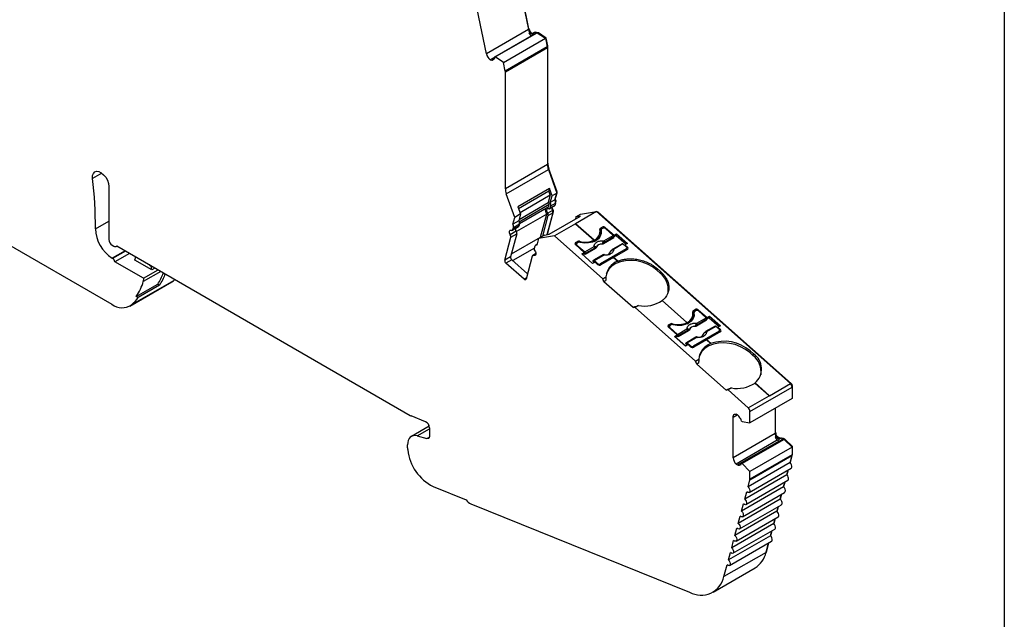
# Model space of a CAD drawing. Header units: millimetres. Extents: x 13 to 546, y 13 to 419.
# Tile 7 of 8: x 463 to 546, y 311 to 362. Entities that reach past the tile are written whole.
import ezdxf

# ---------------------------------------------------------------- set-up
doc = ezdxf.new("R2010")
doc.units = ezdxf.units.MM
doc.header["$LTSCALE"] = 2
doc.linetypes.add('SLD-Solid', pattern=[0])
doc.layers.add('TEXT', color=140, linetype='SLD-Solid', lineweight=25)

msp = doc.modelspace()

# ---------------------------------------------------------------- linework, layer by layer
for p, q in [((505.452, 363.835), (506.082, 360.754)), ((506.12, 360.833), (505.5, 363.863)), ((502.547, 358.713), (501.778, 362.468)), ((506.082, 360.754), (502.547, 358.713)), ((503.24, 358.464), (506.705, 360.464)), ((503.281, 358.453), (506.817, 360.494)), ((506.072, 360.805), (506.12, 360.833)), ((506.189, 360.492), (506.119, 360.451)), ((506.119, 360.451), (506.419, 360.371)), ((506.189, 360.492), (506.472, 360.416)), ((506.279, 360.473), (506.273, 360.47)), ((506.474, 360.421), (506.279, 360.473)), ((506.419, 360.371), (506.469, 360.4)), ((506.591, 360.525), (506.52, 360.484)), ((506.602, 360.491), (506.673, 360.532)), ((506.705, 360.464), (506.602, 360.491)), ((506.673, 360.532), (506.775, 360.505)), ((506.775, 360.505), (506.817, 360.494)), ((506.791, 360.501), (506.797, 360.504)), ((506.9, 360.477), (506.797, 360.504)), ((506.817, 360.494), (507.52, 360.031)), ((506.89, 360.446), (506.929, 360.469)), ((506.929, 360.469), (506.9, 360.477)), ((507.571, 360.046), (506.929, 360.469)), ((503.985, 357.99), (507.52, 360.031)), ((507.52, 360.031), (507.667, 359.314)), ((507.523, 360.018), (507.571, 360.046)), ((507.705, 359.394), (507.571, 360.046)), ((507.656, 359.366), (507.705, 359.394)), ((507.667, 359.314), (504.132, 357.273)), ((504.139, 357.206), (507.674, 359.247)), ((507.665, 359.323), (507.71, 359.349)), ((507.674, 359.247), (507.674, 352.982)), ((507.71, 354.205), (507.71, 359.349)), ((503.242, 358.439), (502.87, 358.224)), ((502.87, 358.224), (502.991, 358.192)), ((502.991, 358.192), (503.14, 358.279)), ((503.238, 358.358), (503.155, 358.311)), ((503.174, 358.312), (503.236, 358.348)), ((503.174, 358.312), (503.224, 358.299)), ((503.281, 358.453), (503.24, 358.464)), ((503.985, 357.99), (503.281, 358.453)), ((504.132, 357.273), (503.985, 357.99)), ((504.139, 347.373), (504.139, 357.206)), ((507.71, 353.923), (507.71, 354.205)), ((507.71, 352.981), (507.71, 353.923)), ((507.674, 352.982), (507.674, 349.414)), ((507.71, 352.698), (507.71, 352.981)), ((445.994, 352.117), (471.048, 337.653)), ((507.71, 351.756), (507.71, 352.698)), ((507.71, 351.473), (507.71, 351.756)), ((507.71, 350.531), (507.71, 351.473)), ((507.71, 350.249), (507.71, 350.531)), ((507.674, 349.496), (507.71, 349.516)), ((507.71, 349.516), (507.71, 350.249)), ((470.197, 348.691), (469.425, 348.245)), ((507.674, 349.414), (504.139, 347.373)), ((504.217, 346.956), (507.752, 348.997)), ((507.795, 349.058), (507.742, 349.027)), ((507.752, 348.997), (508.456, 347.005)), ((508.486, 347.1), (507.795, 349.058)), ((470.78, 347.574), (470.78, 343.112)), ((507.851, 347.393), (505.199, 345.862)), ((505.249, 345.719), (507.796, 347.189)), ((507.851, 347.393), (507.796, 347.189)), ((507.916, 346.849), (507.796, 347.189)), ((508.067, 346.78), (507.851, 347.393)), ((508.456, 347.005), (508.067, 346.78)), ((508.456, 347.005), (508.303, 346.435)), ((508.329, 346.512), (508.486, 347.1)), ((508.433, 347.069), (508.486, 347.1)), ((504.92, 344.964), (504.217, 346.956)), ((505.294, 344.798), (507.746, 346.214)), ((505.37, 345.378), (507.916, 346.849)), ((507.916, 346.849), (507.746, 346.214)), ((507.914, 346.211), (508.067, 346.78)), ((508.303, 346.435), (507.914, 346.211)), ((507.969, 345.943), (508.358, 346.167)), ((508.358, 346.167), (508.307, 345.974)), ((508.323, 346.508), (508.329, 346.512)), ((508.344, 346.096), (508.396, 346.289)), ((508.362, 346.269), (508.396, 346.289)), ((505.199, 345.862), (505.415, 345.249)), ((505.3, 344.601), (507.833, 346.064)), ((505.324, 344.453), (507.781, 345.871)), ((508.139, 345.348), (507.647, 343.511)), ((507.656, 343.529), (508.177, 345.47)), ((508.09, 345.546), (507.701, 345.322)), ((507.75, 345.124), (508.139, 345.348)), ((507.781, 345.871), (507.833, 346.064)), ((507.881, 345.698), (508.27, 345.922)), ((508.307, 345.974), (507.918, 345.75)), ((507.918, 345.75), (507.969, 345.943)), ((508.152, 345.569), (508.096, 345.537)), ((508.136, 345.447), (508.177, 345.47)), ((508.338, 346.093), (508.344, 346.096)), ((511.792, 345.454), (510.025, 344.434)), ((510.464, 345.229), (511.792, 345.454)), ((511.792, 345.454), (528.106, 330.989)), ((511.911, 345.42), (511.844, 345.409)), ((511.862, 345.392), (511.911, 345.42)), ((528.177, 330.997), (511.911, 345.42)), ((469.659, 344), (470.78, 344.647)), ((504.768, 344.394), (504.92, 344.964)), ((505.263, 344.68), (504.768, 344.394)), ((505.415, 345.249), (504.92, 344.964)), ((507.613, 345.245), (505.062, 343.772)), ((505.415, 345.249), (505.263, 344.68)), ((507.093, 343.304), (507.613, 345.245)), ((507.287, 343.395), (507.75, 345.124)), ((507.817, 343.54), (510.468, 345.071)), ((510.075, 345.004), (510.024, 344.815)), ((510.075, 345.004), (510.464, 345.229)), ((510.468, 345.071), (510.075, 345.004)), ((505.05, 343.791), (504.555, 343.505)), ((504.734, 343.881), (505.229, 344.167)), ((505.266, 344.219), (504.771, 343.933)), ((504.771, 343.933), (504.823, 344.126)), ((504.823, 344.126), (505.318, 344.412)), ((505.318, 344.412), (505.266, 344.219)), ((510.024, 344.433), (508.257, 343.413)), ((511.594, 343.041), (510.024, 344.433)), ((510.024, 344.433), (510.025, 344.433)), ((510.026, 344.434), (510.025, 344.434)), ((510.025, 344.433), (510.026, 344.434)), ((510.025, 344.433), (511.594, 343.041)), ((511.596, 343.042), (510.026, 344.434)), ((512.107, 343.92), (512.143, 344.056)), ((512.248, 344.001), (512.107, 343.92)), ((512.143, 344.056), (512.285, 344.137)), ((512.152, 343.741), (512.188, 343.876)), ((512.19, 343.921), (512.154, 343.785)), ((512.353, 344.051), (512.247, 343.99)), ((512.248, 344.001), (512.285, 344.137)), ((512.563, 344.098), (512.546, 344.034)), ((513.216, 343.441), (512.561, 344.022)), ((512.563, 344.098), (513.283, 343.46)), ((504.083, 341.366), (504.603, 343.307)), ((505.098, 343.593), (504.578, 341.652)), ((504.603, 343.307), (505.098, 343.593)), ((504.642, 341.889), (507.093, 343.304)), ((506.928, 343.188), (506.775, 342.615)), ((507.423, 343.474), (506.928, 343.188)), ((508.257, 343.413), (506.928, 343.188)), ((507.093, 343.304), (507.088, 343.28)), ((507.423, 343.474), (507.817, 343.54)), ((507.65, 343.526), (507.656, 343.529)), ((507.656, 343.529), (507.653, 343.513)), ((512.322, 339.808), (508.257, 343.413)), ((510.021, 342.716), (510.057, 342.852)), ((510.057, 342.852), (510.199, 342.933)), ((510.267, 342.847), (510.161, 342.786)), ((510.163, 342.797), (510.199, 342.933)), ((510.37, 342.949), (510.349, 342.871)), ((511.596, 343.042), (511.594, 343.041)), ((511.594, 343.041), (511.594, 343.041)), ((511.596, 343.041), (511.596, 343.042)), ((512.037, 343.455), (512.074, 343.591)), ((513.254, 343.239), (512.389, 342.74)), ((512.429, 342.987), (513.216, 343.441)), ((513.267, 343.319), (512.48, 342.864)), ((513.254, 343.239), (513.267, 343.319)), ((513.26, 343.375), (513.283, 343.46)), ((513.459, 343.446), (513.268, 343.336)), ((513.283, 343.46), (513.495, 343.582)), ((513.495, 343.582), (513.459, 343.446)), ((513.459, 343.446), (514.296, 342.704)), ((513.495, 343.582), (514.411, 342.77)), ((471.063, 342.622), (471.204, 342.54)), ((472.156, 342.154), (471.073, 341.529)), ((472.189, 342.135), (471.106, 341.509)), ((471.404, 342.521), (471.463, 342.554)), ((471.449, 342.562), (496.144, 328.306)), ((506.579, 342.376), (504.757, 341.324)), ((506.62, 342.529), (506.569, 342.339)), ((506.791, 342.674), (506.675, 342.607)), ((510.021, 342.716), (510.008, 342.707)), ((510.163, 342.797), (510.021, 342.716)), ((510.773, 342.01), (510.053, 342.649)), ((510.118, 342.734), (510.087, 342.618)), ((510.14, 342.571), (510.157, 342.634)), ((510.157, 342.634), (510.812, 342.054)), ((510.56, 341.888), (510.773, 342.01)), ((510.736, 341.874), (510.773, 342.01)), ((510.812, 342.054), (511.599, 342.508)), ((511.715, 342.351), (510.85, 341.852)), ((511.65, 342.385), (510.863, 341.931)), ((511.715, 342.351), (511.722, 342.405)), ((511.771, 342.419), (511.773, 342.431)), ((514.299, 342.325), (512.107, 341.06)), ((514.263, 342.189), (512.124, 340.955)), ((512.286, 342.727), (512.283, 342.715)), ((512.389, 342.74), (512.399, 342.796)), ((512.98, 342.052), (512.992, 342.087)), ((512.996, 342.098), (512.984, 342.063)), ((512.992, 342.087), (513.007, 342.116)), ((512.992, 342.087), (512.996, 342.098)), ((513.06, 342.186), (513.067, 342.203)), ((513.956, 342.743), (513.168, 342.289)), ((514.024, 342.725), (513.237, 342.27)), ((514.402, 342.26), (513.237, 341.587)), ((514.303, 342.477), (514.024, 342.725)), ((514.199, 342.647), (514.182, 342.585)), ((514.411, 342.77), (514.199, 342.647)), ((514.199, 342.647), (514.407, 342.463)), ((514.263, 342.189), (514.299, 342.325)), ((514.305, 342.242), (514.342, 342.377)), ((514.336, 342.357), (514.371, 342.327)), ((514.371, 342.327), (514.407, 342.463)), ((471.106, 341.509), (471.073, 341.529)), ((472.531, 341.938), (471.306, 341.231)), ((473.712, 339.842), (471.306, 341.231)), ((474.394, 340.55), (472.965, 341.375)), ((504.578, 341.652), (504.083, 341.366)), ((504.678, 341.394), (504.183, 341.109)), ((504.678, 341.394), (506.002, 340.221)), ((506.401, 341.713), (505.881, 339.772)), ((506.697, 341.915), (506.438, 341.765)), ((506.517, 341.765), (506.695, 341.868)), ((511.476, 341.076), (510.56, 341.888)), ((510.736, 341.874), (510.639, 341.818)), ((510.85, 341.852), (510.753, 341.937)), ((510.863, 341.931), (510.85, 341.852)), ((511.688, 341.198), (511.476, 341.076)), ((511.509, 341.267), (511.535, 341.335)), ((511.627, 341.163), (511.509, 341.267)), ((512.339, 341.81), (511.551, 341.355)), ((511.62, 341.337), (512.407, 341.791)), ((511.62, 341.337), (511.899, 341.09)), ((511.897, 341.014), (511.688, 341.198)), ((513.235, 341.586), (512.175, 340.974)), ((513.235, 341.587), (513.588, 341.273)), ((513.235, 341.587), (513.236, 341.587)), ((513.235, 341.586), (513.235, 341.587)), ((513.588, 341.272), (513.235, 341.586)), ((513.59, 341.274), (513.236, 341.587)), ((513.588, 341.273), (513.588, 341.272)), ((513.59, 341.274), (513.59, 341.273)), ((475.153, 340.424), (473.686, 339.577)), ((473.712, 339.842), (474.937, 340.549)), ((474.334, 340.897), (474.295, 340.875)), ((474.354, 340.841), (474.295, 340.875)), ((474.392, 340.863), (474.354, 340.841)), ((474.665, 340.706), (474.394, 340.55)), ((505.708, 339.756), (504.183, 341.109)), ((511.899, 341.09), (511.882, 341.027)), ((512.071, 340.924), (512.107, 341.06)), ((516.91, 340.658), (516.873, 340.522)), ((517.146, 340.279), (516.873, 340.522)), ((516.91, 340.658), (517.183, 340.415)), ((517.183, 340.415), (517.146, 340.279)), ((472.548, 337.505), (476.083, 339.546)), ((476.22, 339.641), (472.684, 337.6)), ((473.712, 339.842), (473.686, 339.577)), ((476.083, 339.546), (476.22, 339.641)), ((476.336, 339.741), (476.22, 339.641)), ((505.908, 339.872), (505.708, 339.756)), ((512.322, 339.808), (512.6, 339.969)), ((512.422, 339.552), (512.322, 339.808)), ((512.573, 339.639), (512.422, 339.552)), ((514.881, 337.371), (512.422, 339.552)), ((473.094, 338.32), (474.897, 339.361)), ((475.06, 339.267), (473.257, 338.226)), ((474.897, 339.361), (475.06, 339.267)), ((473.257, 338.226), (473.094, 338.32)), ((517.321, 337.964), (517.322, 337.964)), ((517.321, 337.964), (517.321, 337.963)), ((517.321, 337.964), (519.408, 336.113)), ((519.408, 336.112), (517.321, 337.963)), ((519.41, 336.114), (517.322, 337.964)), ((514.881, 337.371), (515.032, 337.459)), ((515.053, 337.387), (514.881, 337.371)), ((515.331, 337.547), (515.053, 337.387)), ((520.136, 332.88), (515.053, 337.387)), ((519.921, 336.991), (519.957, 337.127)), ((520.062, 337.073), (519.921, 336.991)), ((519.957, 337.127), (520.099, 337.209)), ((520.166, 337.123), (520.06, 337.062)), ((520.062, 337.073), (520.099, 337.209)), ((520.377, 337.169), (520.359, 337.106)), ((521.029, 336.513), (520.375, 337.093)), ((520.377, 337.169), (521.096, 336.531)), ((519.851, 336.526), (519.887, 336.662)), ((519.965, 336.812), (520.002, 336.948)), ((520.004, 336.992), (519.967, 336.857)), ((521.067, 336.311), (520.202, 335.812)), ((520.242, 336.059), (521.029, 336.513)), ((521.081, 336.39), (520.293, 335.936)), ((521.067, 336.311), (521.081, 336.39)), ((521.074, 336.446), (521.096, 336.531)), ((521.272, 336.518), (521.082, 336.408)), ((521.096, 336.531), (521.309, 336.654)), ((521.309, 336.654), (521.272, 336.518)), ((521.272, 336.518), (522.11, 335.775)), ((521.309, 336.654), (522.225, 335.841)), ((517.835, 335.787), (517.822, 335.779)), ((517.835, 335.787), (517.871, 335.923)), ((517.976, 335.869), (517.835, 335.787)), ((518.586, 335.082), (517.866, 335.72)), ((517.871, 335.923), (518.013, 336.005)), ((517.932, 335.806), (517.901, 335.69)), ((517.954, 335.643), (517.971, 335.706)), ((517.971, 335.706), (518.625, 335.125)), ((518.08, 335.919), (517.974, 335.858)), ((517.976, 335.869), (518.013, 336.005)), ((518.183, 336.021), (518.162, 335.943)), ((518.625, 335.125), (519.412, 335.58)), ((519.528, 335.423), (518.663, 334.923)), ((519.464, 335.457), (518.677, 335.002)), ((519.41, 336.114), (519.408, 336.113)), ((519.408, 336.113), (519.408, 336.112)), ((519.409, 336.113), (519.41, 336.114)), ((519.528, 335.423), (519.536, 335.476)), ((519.585, 335.491), (519.586, 335.503)), ((522.113, 335.397), (519.921, 334.132)), ((520.099, 335.799), (520.097, 335.787)), ((520.202, 335.812), (520.213, 335.867)), ((521.769, 335.815), (520.982, 335.36)), ((521.838, 335.796), (521.05, 335.342)), ((522.116, 335.549), (521.838, 335.796)), ((522.012, 335.719), (521.996, 335.656)), ((522.225, 335.841), (522.012, 335.719)), ((522.012, 335.719), (522.221, 335.534)), ((522.076, 335.261), (522.113, 335.397)), ((522.119, 335.313), (522.155, 335.449)), ((522.15, 335.429), (522.184, 335.398)), ((522.184, 335.398), (522.221, 335.534)), ((518.374, 334.96), (518.586, 335.082)), ((519.29, 334.147), (518.374, 334.96)), ((518.55, 334.946), (518.453, 334.89)), ((518.55, 334.946), (518.586, 335.082)), ((518.663, 334.923), (518.567, 335.009)), ((518.677, 335.002), (518.663, 334.923)), ((520.152, 334.881), (519.365, 334.427)), ((519.433, 334.408), (520.221, 334.863)), ((522.076, 335.261), (519.937, 334.026)), ((521.048, 334.658), (519.988, 334.046)), ((520.793, 335.124), (520.805, 335.159)), ((520.81, 335.169), (520.798, 335.135)), ((520.805, 335.159), (520.82, 335.187)), ((520.805, 335.159), (520.81, 335.169)), ((520.874, 335.258), (520.881, 335.275)), ((521.402, 334.344), (521.048, 334.658)), ((521.048, 334.658), (521.049, 334.658)), ((521.049, 334.658), (521.05, 334.659)), ((521.049, 334.658), (521.402, 334.345)), ((522.216, 335.331), (521.05, 334.659)), ((521.404, 334.345), (521.05, 334.659)), ((519.502, 334.27), (519.29, 334.147)), ((519.322, 334.339), (519.349, 334.406)), ((519.44, 334.234), (519.322, 334.339)), ((519.433, 334.408), (519.712, 334.161)), ((519.71, 334.085), (519.502, 334.27)), ((519.712, 334.161), (519.695, 334.098)), ((519.884, 333.996), (519.921, 334.132)), ((521.402, 334.345), (521.402, 334.344)), ((521.404, 334.345), (521.404, 334.345)), ((524.723, 333.729), (524.687, 333.593)), ((524.723, 333.729), (524.997, 333.487)), ((520.136, 332.88), (520.414, 333.04)), ((524.96, 333.351), (524.687, 333.593)), ((524.997, 333.487), (524.96, 333.351)), ((520.235, 332.623), (520.136, 332.88)), ((520.387, 332.711), (520.235, 332.623)), ((522.694, 330.443), (520.235, 332.623)), ((522.694, 330.443), (522.846, 330.531)), ((522.867, 330.458), (522.694, 330.443)), ((523.144, 330.619), (522.867, 330.458)), ((524.57, 328.948), (522.867, 330.458)), ((524.711, 328.636), (528.246, 330.677)), ((525.135, 331.035), (525.136, 331.036)), ((525.135, 331.035), (525.135, 331.034)), ((525.135, 331.035), (526.321, 329.984)), ((526.337, 329.968), (525.135, 331.034)), ((526.322, 329.984), (525.136, 331.036)), ((526.339, 329.969), (528.106, 330.989)), ((528.126, 330.968), (528.177, 330.997)), ((528.237, 330.753), (528.282, 330.779)), ((528.246, 330.677), (528.246, 329.725)), ((528.282, 329.886), (528.282, 330.779)), ((524.57, 328.948), (526.337, 329.968)), ((528.246, 329.725), (524.711, 327.684)), ((526.322, 329.984), (526.321, 329.984)), ((528.246, 329.865), (528.282, 329.886)), ((526.832, 328.909), (526.832, 326.786)), ((526.867, 326.888), (526.867, 328.929)), ((497.429, 327.78), (496.228, 328.265)), ((523.297, 328.174), (523.633, 328.368)), ((523.297, 324.745), (523.297, 328.174)), ((523.666, 328.349), (523.541, 328.421)), ((523.945, 328.024), (523.894, 328.054)), ((524.711, 327.684), (524.711, 328.636)), ((497.732, 327.406), (496.237, 326.543)), ((496.729, 326.587), (497.753, 327.178)), ((497.753, 327.269), (497.753, 326.563)), ((524, 327.829), (524.042, 327.805)), ((524.042, 327.805), (524.711, 327.684)), ((496.729, 326.587), (497.544, 326.369)), ((497.544, 326.369), (497.744, 326.484)), ((526.832, 326.786), (523.297, 324.745)), ((527.465, 326.278), (524, 324.278)), ((527.578, 326.295), (524.042, 324.253)), ((526.891, 326.528), (526.82, 326.487)), ((526.82, 326.487), (527.131, 326.307)), ((526.832, 326.868), (526.867, 326.888)), ((526.891, 326.528), (527.201, 326.348)), ((526.961, 326.528), (526.925, 326.507)), ((527.247, 326.363), (526.961, 326.528)), ((527.131, 326.307), (527.201, 326.348)), ((527.3, 326.393), (527.229, 326.352)), ((527.429, 326.38), (527.358, 326.34)), ((527.358, 326.34), (527.465, 326.278)), ((527.429, 326.38), (527.535, 326.319)), ((527.456, 326.368), (527.453, 326.366)), ((527.5, 326.34), (527.535, 326.36)), ((527.641, 326.299), (527.535, 326.36)), ((527.535, 326.319), (527.578, 326.295)), ((527.578, 326.295), (528.245, 325.644)), ((527.622, 326.252), (527.672, 326.281)), ((527.672, 326.281), (527.641, 326.299)), ((528.28, 325.688), (527.672, 326.281)), ((495.915, 325.587), (495.915, 325.832)), ((527.006, 326.216), (523.541, 324.216)), ((523.666, 324.144), (527.131, 326.144)), ((528.245, 325.644), (524.71, 323.603)), ((527.131, 326.144), (527.006, 326.216)), ((528.23, 325.659), (528.28, 325.688)), ((528.245, 325.644), (528.245, 324.99)), ((528.28, 325.092), (528.28, 325.688)), ((524.702, 322.89), (528.238, 324.931)), ((528.245, 324.99), (524.71, 322.949)), ((528.238, 324.931), (528.08, 324.343)), ((528.084, 324.339), (528.276, 325.053)), ((528.245, 325.072), (528.28, 325.092)), ((528.245, 325.035), (528.276, 325.053)), ((523.541, 324.216), (523.666, 324.144)), ((523.996, 324.255), (523.864, 324.179)), ((523.894, 324.176), (523.99, 324.232)), ((523.894, 324.176), (523.945, 324.146)), ((524.042, 324.253), (524, 324.278)), ((524.71, 323.603), (524.042, 324.253)), ((528.08, 324.343), (524.545, 322.302)), ((524.64, 321.837), (528.175, 323.878)), ((527.806, 323.318), (524.27, 321.277)), ((524.71, 322.949), (524.71, 323.603)), ((527.916, 323.728), (527.806, 323.318)), ((527.81, 323.314), (527.922, 323.731)), ((498.068, 322.32), (500.849, 321.197)), ((527.531, 322.294), (523.996, 320.252)), ((524.365, 320.812), (527.901, 322.853)), ((524.545, 322.302), (524.702, 322.89)), ((527.641, 322.703), (527.531, 322.294)), ((527.535, 322.29), (527.647, 322.707)), ((524.091, 319.788), (527.627, 321.829)), ((524.27, 321.277), (524.435, 321.892)), ((527.366, 321.678), (527.257, 321.269)), ((527.261, 321.265), (527.373, 321.682)), ((501.24, 320.874), (519.632, 313.442)), ((527.257, 321.269), (523.721, 319.228)), ((523.816, 318.763), (527.352, 320.804)), ((523.996, 320.252), (524.16, 320.867)), ((527.092, 320.654), (526.982, 320.244)), ((526.986, 320.241), (527.098, 320.658)), ((526.982, 320.244), (523.447, 318.203)), ((523.542, 317.738), (527.078, 319.779)), ((523.721, 319.228), (523.886, 319.843)), ((526.708, 319.22), (523.172, 317.179)), ((523.447, 318.203), (523.611, 318.818)), ((526.817, 319.629), (526.708, 319.22)), ((526.712, 319.216), (526.823, 319.633)), ((526.433, 318.195), (522.898, 316.154)), ((523.268, 316.714), (526.803, 318.755)), ((526.543, 318.604), (526.433, 318.195)), ((526.437, 318.191), (526.549, 318.608)), ((522.993, 315.689), (526.529, 317.73)), ((523.172, 317.179), (523.337, 317.793)), ((526.268, 317.58), (526.058, 316.795)), ((526.096, 316.917), (526.274, 317.583)), ((526.058, 316.795), (522.523, 314.754)), ((522.898, 316.154), (523.062, 316.769)), ((526.045, 316.748), (526.096, 316.917)), ((526.096, 316.917), (526.09, 316.914)), ((522.523, 314.754), (522.788, 315.744)), ((521.607, 313.452), (525.143, 315.493))]:
    msp.add_line(p, q)
at = {"flags": 128}
for points in [[(469.425, 348.245), (469.427, 348.479), (469.487, 348.667), (469.602, 348.794), (469.761, 348.847), (469.951, 348.822), (470.153, 348.722), (470.35, 348.555), (470.525, 348.336), (470.663, 348.084), (470.75, 347.823), (470.78, 347.574)], [(507.701, 345.322), (507.66, 345.398), (507.632, 345.477), (507.622, 345.552), (507.629, 345.619), (507.653, 345.67), (507.692, 345.701), (507.743, 345.711), (507.802, 345.697)], [(504.555, 343.505), (504.513, 343.581), (504.486, 343.66), (504.475, 343.736), (504.482, 343.802), (504.506, 343.853), (504.546, 343.885), (504.597, 343.894), (504.655, 343.881)], [(512.188, 343.876), (512.191, 343.618), (512.113, 343.377), (511.958, 343.165), (511.735, 342.995), (511.455, 342.875), (511.133, 342.811), (510.787, 342.807), (510.434, 342.864)], [(512.107, 343.92), (512.091, 343.909), (512.09, 343.909)], [(512.152, 343.465), (512.155, 343.482), (512.152, 343.741)], [(512.3, 344.021), (512.279, 344.015), (512.248, 344.001)], [(506.618, 342.141), (506.66, 342.065), (506.687, 341.986), (506.697, 341.91), (506.69, 341.844), (506.666, 341.793), (506.627, 341.762), (506.576, 341.752), (506.517, 341.765)], [(513.067, 342.203), (513.065, 342.205), (513.064, 342.207), (513.063, 342.208), (513.063, 342.207), (513.065, 342.206), (513.067, 342.204), (513.07, 342.202), (513.073, 342.198)], [(473.019, 341.656), (473.005, 341.569), (472.975, 341.417)], [(511.535, 341.335), (511.541, 341.345), (511.548, 341.353), (511.558, 341.358), (511.569, 341.36), (511.581, 341.359), (511.594, 341.354), (511.607, 341.347), (511.62, 341.337)], [(516.873, 340.522), (516.513, 340.794), (516.101, 341.019), (515.652, 341.189), (515.182, 341.298), (514.709, 341.342), (514.248, 341.32), (513.817, 341.231), (513.43, 341.08), (513.102, 340.872), (512.845, 340.613), (512.667, 340.315), (512.627, 340.208)], [(505.881, 339.772), (505.872, 339.747), (505.857, 339.729), (505.838, 339.716), (505.816, 339.711), (505.79, 339.712), (505.763, 339.72), (505.736, 339.735), (505.708, 339.756)], [(520.113, 337.093), (520.092, 337.087), (520.062, 337.073)], [(520.002, 336.948), (520.005, 336.69), (519.927, 336.448), (519.772, 336.237), (519.548, 336.066), (519.268, 335.946), (518.946, 335.883), (518.6, 335.879), (518.248, 335.936)], [(519.921, 336.991), (519.905, 336.981), (519.904, 336.98)], [(519.966, 336.537), (519.968, 336.554), (519.965, 336.812)], [(520.881, 335.275), (520.879, 335.277), (520.877, 335.279), (520.877, 335.279), (520.877, 335.279), (520.878, 335.278), (520.88, 335.276), (520.883, 335.273), (520.887, 335.27)], [(519.349, 334.406), (519.354, 334.417), (519.362, 334.425), (519.371, 334.43), (519.382, 334.431), (519.395, 334.43), (519.407, 334.426), (519.42, 334.418), (519.433, 334.408)], [(524.687, 333.593), (524.327, 333.866), (523.915, 334.091), (523.466, 334.261), (522.996, 334.37), (522.522, 334.414), (522.062, 334.391), (521.63, 334.303), (521.244, 334.152), (520.916, 333.943), (520.659, 333.685), (520.481, 333.386), (520.441, 333.28)], [(523.297, 328.174), (523.301, 328.235), (523.314, 328.29), (523.335, 328.337), (523.364, 328.375), (523.4, 328.403), (523.442, 328.42), (523.49, 328.426), (523.541, 328.421)], [(497.696, 327.499), (497.642, 327.377), (497.633, 327.349)], [(496.729, 326.587), (496.56, 326.615), (496.403, 326.605), (496.263, 326.557), (496.142, 326.473), (496.045, 326.355), (495.973, 326.206), (495.93, 326.03), (495.915, 325.832)], [(497.753, 326.563), (497.75, 326.512), (497.738, 326.467), (497.72, 326.429), (497.695, 326.398), (497.664, 326.377), (497.628, 326.364), (497.587, 326.362), (497.544, 326.369)], [(527.201, 326.348), (527.211, 326.343), (527.214, 326.342)], [(528.175, 323.878), (528.194, 323.891), (528.23, 323.956), (528.236, 324.048), (528.209, 324.154), (528.155, 324.258), (528.08, 324.343)], [(527.901, 322.853), (527.919, 322.867), (527.956, 322.931), (527.961, 323.024), (527.935, 323.13), (527.88, 323.233), (527.806, 323.318)], [(524.545, 322.302), (524.619, 322.217), (524.674, 322.113), (524.7, 322.007), (524.695, 321.915), (524.658, 321.85), (524.596, 321.823), (524.518, 321.838), (524.435, 321.892)], [(527.627, 321.829), (527.645, 321.842), (527.681, 321.907), (527.687, 321.999), (527.66, 322.105), (527.606, 322.208), (527.531, 322.294)], [(524.27, 321.277), (524.345, 321.192), (524.399, 321.089), (524.426, 320.983), (524.42, 320.89), (524.384, 320.826), (524.321, 320.799), (524.243, 320.813), (524.16, 320.867)], [(527.352, 320.804), (527.37, 320.818), (527.407, 320.882), (527.412, 320.975), (527.386, 321.08), (527.331, 321.184), (527.257, 321.269)], [(523.996, 320.252), (524.07, 320.167), (524.125, 320.064), (524.151, 319.958), (524.146, 319.866), (524.109, 319.801), (524.047, 319.774), (523.969, 319.789), (523.886, 319.843)], [(527.078, 319.779), (527.096, 319.793), (527.132, 319.858), (527.138, 319.95), (527.111, 320.056), (527.057, 320.159), (526.982, 320.244)], [(523.721, 319.228), (523.795, 319.143), (523.85, 319.039), (523.877, 318.933), (523.871, 318.841), (523.835, 318.777), (523.772, 318.75), (523.694, 318.764), (523.611, 318.818)], [(526.803, 318.755), (526.821, 318.768), (526.858, 318.833), (526.863, 318.925), (526.837, 319.031), (526.782, 319.135), (526.708, 319.22)], [(523.447, 318.203), (523.521, 318.118), (523.576, 318.015), (523.602, 317.909), (523.597, 317.817), (523.56, 317.752), (523.498, 317.725), (523.42, 317.739), (523.337, 317.793)], [(526.529, 317.73), (526.547, 317.743), (526.584, 317.808), (526.589, 317.901), (526.562, 318.007), (526.508, 318.11), (526.433, 318.195)], [(523.172, 317.179), (523.247, 317.094), (523.301, 316.99), (523.328, 316.884), (523.322, 316.792), (523.286, 316.727), (523.224, 316.7), (523.145, 316.715), (523.062, 316.769)], [(522.898, 316.154), (522.972, 316.069), (523.027, 315.966), (523.053, 315.859), (523.048, 315.767), (523.011, 315.702), (522.949, 315.675), (522.871, 315.69), (522.788, 315.744)]]:
    msp.add_lwpolyline(points, dxfattribs=at)
for centre, radius, start, end in [((506.872, 360.924), 0.807, 192.16113, 212.31279), ((506.75, 360.834), 0.738, 211.22086, 233.79868), ((507.08, 361.042), 0.982, 192.26028, 215.36933), ((506.431, 360.408), 0.039, 251.7024, 354.83325), ((506.57, 360.395), 0.101, 71.70468, 174.83293), ((506.641, 360.431), 0.106, 72.25079, 117.96229), ((506.777, 360.442), 0.0653, 72.24992, 117.96401), ((507.484, 359.347), 0.226, 0.34662, 11.86612), ((503.324, 358.875), 0.794, 191.81869, 235.1119), ((507.336, 359.244), 0.339, 0.34632, 11.86584), ((503.027, 358.303), 0.117, 251.7026, 354.83326), ((503.167, 358.29), 0.0231, 71.70546, 174.83263), ((502.844, 358.419), 0.399, 342.53341, 6.51384), ((503.8, 357.203), 0.339, 0.3466, 11.86582), ((509.107, 349.539), 1.398, 180.9465, 200.17167), ((508.945, 349.435), 1.271, 180.9465, 200.17167), ((436.519, 344.31), 33.141, 359.46477, 6.82036), ((505.409, 347.394), 1.271, 180.9465, 200.17167), ((507.694, 346.083), 0.14, 351.86414, 68.13562), ((507.598, 346.006), 0.377, 350.26019, 32.86903), ((507.987, 346.231), 0.377, 350.26021, 32.86902), ((508.124, 346.329), 0.275, 351.66354, 41.77044), ((508.166, 345.648), 0.684, 175.63744, 216.07017), ((507.491, 345.165), 0.262, 350.89106, 36.60489), ((507.84, 345.767), 0.0791, 241.16139, 347.74989), ((508.464, 345.805), 0.455, 184.06854, 214.681), ((508.68, 345.928), 0.638, 191.76375, 214.25867), ((507.88, 345.39), 0.262, 350.8909, 36.60507), ((508.047, 345.491), 0.131, 350.89103, 36.60505), ((508.227, 345.992), 0.0816, 301.93712, 347.85437), ((508.3, 346.107), 0.045, 317.81576, 346.54688), ((504.946, 344.476), 0.377, 350.26013, 32.86905), ((472.724, 344.113), 3.067, 182.11883, 237.43357), ((504.694, 343.95), 0.0791, 241.16111, 347.75011), ((504.451, 344.19), 0.377, 350.26018, 32.86902), ((505.424, 344.05), 0.455, 184.06888, 214.68064), ((504.839, 343.635), 0.262, 350.89126, 36.60478), ((505.186, 344.236), 0.0816, 301.9374, 347.85373), ((511.268, 343.803), 0.829, 293.30367, 9.52872), ((512.192, 343.958), 0.109, 116.83654, 189.89969), ((512.254, 343.758), 0.104, 165.19673, 189.87019), ((512.296, 343.893), 0.109, 116.86511, 188.71119), ((512.394, 343.908), 0.254, 48.37211, 115.4615), ((512.435, 343.879), 0.191, 48.37208, 115.46152), ((471.394, 343.14), 0.615, 182.60571, 237.39439), ((504.344, 343.349), 0.262, 350.89103, 36.60499), ((510.117, 342.749), 0.119, 120.15113, 237.12619), ((510.305, 342.727), 0.232, 73.73435, 117.07823), ((510.372, 342.642), 0.231, 74.34033, 117.13788), ((510.858, 344.655), 1.774, 254.01221, 294.51038), ((511.185, 343.716), 0.891, 297.92255, 342.94392), ((511.751, 342.12), 0.937, 46.20022, 50.39477), ((512.332, 342.874), 0.149, 356.1348, 49.27667), ((513.119, 343.329), 0.149, 356.1348, 49.27667), ((471.315, 342.677), 0.176, 230.75183, 319.4672), ((506.828, 342.297), 0.262, 170.89108, 216.60503), ((506.734, 342.507), 0.115, 69.10603, 168.74783), ((510.205, 342.709), 0.0892, 120.15091, 237.12629), ((510.252, 342.638), 0.183, 102.1969, 119.46076), ((510.715, 341.941), 0.149, 356.1348, 49.27667), ((511.502, 342.395), 0.149, 356.1348, 49.27667), ((511.626, 342.466), 0.114, 327.58393, 11.69664), ((512.222, 342.229), 0.49, 82.81592, 157.17871), ((512.225, 342.241), 0.491, 82.84919, 157.14543), ((512.541, 342.301), 0.503, 263.36948, 331.74355), ((513.188, 342.256), 0.0381, 120.94276, 161.06934), ((513.19, 342.231), 0.0613, 39.80781, 110.19525), ((513.977, 342.686), 0.0613, 39.80781, 110.19525), ((514.223, 342.265), 0.0855, 297.68226, 343.90788), ((514.254, 342.403), 0.0892, 300.15091, 57.12629), ((514.26, 342.197), 0.17, 24.68027, 49.59879), ((514.342, 342.363), 0.119, 300.15091, 57.1263), ((470.851, 341.115), 0.469, 14.21453, 57.10045), ((472.356, 341.546), 0.633, 344.27777, 348.23281), ((504.368, 341.329), 0.288, 172.49715, 229.91438), ((504.863, 341.614), 0.288, 172.49715, 229.91438), ((506.479, 341.696), 0.0791, 61.16111, 167.75031), ((512.36, 341.752), 0.0613, 39.80781, 110.19525), ((514.077, 339.875), 1.48, 109.29047, 176.38466), ((514.462, 339.23), 2.222, 113.0985, 113.14268), ((474.514, 341.229), 0.417, 215.15893, 238.29757), ((469.663, 340.046), 4.758, 6.07339, 9.61219), ((512.066, 341.203), 0.254, 228.3721, 295.46151), ((512.025, 341.232), 0.191, 228.37208, 295.46152), ((469.86, 340.611), 3.963, 324.69137, 344.88185), ((471.775, 341.586), 3.834, 324.52491, 340.25705), ((471.765, 341.514), 3.989, 325.71432, 340.84362), ((516.061, 338.872), 1.778, 353.42896, 52.36442), ((470.713, 339.978), 3.09, 309.65419, 325.44621), ((515.819, 340.182), 2.68, 259.50211, 304.08748), ((471.904, 338.79), 1.423, 232.99142, 303.24659), ((520.006, 337.03), 0.109, 116.83653, 189.89969), ((520.109, 336.965), 0.109, 116.8651, 188.7112), ((520.208, 336.98), 0.254, 48.3721, 115.46152), ((520.248, 336.951), 0.191, 48.3721, 115.46152), ((519.082, 336.874), 0.829, 293.30367, 9.52872), ((518.999, 336.788), 0.891, 297.92223, 342.94392), ((520.068, 336.83), 0.104, 165.19676, 189.8702), ((520.932, 336.4), 0.149, 356.13483, 49.27668), ((517.931, 335.82), 0.119, 120.15112, 237.12621), ((518.019, 335.78), 0.0892, 120.1509, 237.12631), ((518.066, 335.71), 0.183, 102.19639, 119.46071), ((518.118, 335.798), 0.232, 73.73423, 117.07829), ((518.186, 335.713), 0.231, 74.34034, 117.13788), ((518.672, 337.726), 1.774, 254.01223, 294.51037), ((519.315, 335.467), 0.149, 356.13483, 49.27668), ((519.44, 335.537), 0.114, 327.58395, 11.69665), ((520.036, 335.301), 0.49, 82.81593, 157.1787), ((520.038, 335.312), 0.491, 82.8492, 157.14542), ((519.565, 335.191), 0.937, 46.20022, 50.39479), ((520.145, 335.946), 0.149, 356.13483, 49.27668), ((521.79, 335.757), 0.0613, 39.80784, 110.19527), ((522.068, 335.474), 0.0892, 300.1509, 57.12631), ((522.074, 335.269), 0.17, 24.68036, 49.59874), ((522.156, 335.434), 0.119, 300.1509, 57.12631), ((518.528, 335.012), 0.149, 356.13483, 49.27668), ((520.173, 334.824), 0.0613, 39.80784, 110.19527), ((520.355, 335.373), 0.503, 263.36948, 331.74358), ((521.002, 335.328), 0.0381, 120.94276, 161.06938), ((521.003, 335.303), 0.0613, 39.80784, 110.19527), ((522.037, 335.337), 0.0855, 297.68226, 343.9079), ((519.879, 334.275), 0.254, 228.3721, 295.46152), ((519.839, 334.304), 0.191, 228.3721, 295.46152), ((521.891, 332.947), 1.48, 109.29048, 176.38462), ((522.275, 332.302), 2.222, 113.09849, 113.14268), ((522.543, 331.23), 3.317, 48.9002, 110.09228), ((523.88, 331.947), 1.772, 352.59423, 52.41631), ((524.162, 332.21), 1.525, 309.65453, 56.84595), ((523.633, 333.254), 2.68, 259.50207, 304.08748), ((527.778, 330.653), 0.469, 2.89769, 45.66498), ((527.969, 330.763), 0.313, 2.93469, 48.37161), ((526.047, 329.676), 0.412, 45.25951, 48.41527), ((526.049, 329.676), 0.412, 45.25951, 48.41527), ((524.242, 328.612), 0.469, 2.89769, 45.66498), ((496.481, 328.887), 0.672, 239.84979, 247.82787), ((523.414, 327.958), 0.465, 18.08056, 57.24249), ((523.943, 328.131), 0.0919, 198.07993, 237.2479), ((523.285, 327.735), 0.72, 7.51523, 23.63729), ((497.157, 327.248), 0.597, 2.03146, 62.89675), ((527.585, 326.813), 0.832, 203.09431, 225.83462), ((527.501, 326.801), 0.669, 181.30448, 204.17655), ((527.701, 326.912), 0.833, 181.60896, 207.42408), ((527.158, 326.34), 0.0431, 230.04337, 326.01619), ((527.287, 326.254), 0.112, 50.0443, 146.01646), ((527.353, 326.275), 0.13, 54.21569, 114.47436), ((527.489, 326.295), 0.0797, 54.21608, 114.47448), ((497.534, 325.59), 1.619, 180.10726, 186.5483), ((527.242, 326.33), 0.217, 239.08723, 256.03205), ((499.899, 325.878), 4.002, 186.79358, 242.76599), ((524.079, 324.785), 0.783, 182.91691, 226.61687), ((528.016, 324.988), 0.23, 345.57437, 0.51123), ((528.127, 325.091), 0.153, 345.5744, 0.51162), ((523.749, 324.243), 0.129, 230.04351, 326.01623), ((523.877, 324.156), 0.0256, 50.0443, 146.01646), ((523.744, 324.306), 0.258, 321.5793, 353.73073), ((524.48, 322.947), 0.23, 345.57437, 0.51123), ((501.645, 321.763), 0.977, 215.38586, 245.47445), ((524.064, 317.225), 2.04, 301.93545, 347.85611), ((520.589, 315.175), 1.979, 241.09203, 347.73978)]:
    msp.add_arc(centre, radius, start, end)
for centre, major_axis, ratio, start_param, end_param in [((514.777, 338.388), (-1.02, 3.397), 0.576641, 0.922935, 1.027775), ((515.051, 338.146), (2.845, 0.854), 0.220188, 4.639904, 4.744743), ((522.591, 331.459), (-1.02, 3.397), 0.576641, 0.922935, 1.027774), ((522.864, 331.217), (2.845, 0.854), 0.220187, 4.639903, 4.744742)]:
    msp.add_ellipse(centre, major_axis=major_axis, ratio=ratio, start_param=start_param, end_param=end_param)
for points, knots in [([(511.599, 342.508), (511.6, 342.527), (511.602, 342.564), (511.615, 342.617), (511.634, 342.669), (511.671, 342.738), (511.736, 342.818), (511.845, 342.897), (511.976, 342.956), (512.122, 342.99), (512.275, 343.002), (512.377, 342.992), (512.429, 342.987)], [0, 0, 0, 0, 0.06027, 0.120056, 0.179893, 0.240314, 0.370015, 0.500128, 0.629829, 0.759943, 0.879871, 1, 1, 1, 1]), ([(512.286, 342.727), (512.293, 342.738), (512.306, 342.757), (512.323, 342.787), (512.337, 342.815), (512.345, 342.833), (512.348, 342.841)], [0, 0, 0, 0, 0.306881, 0.575882, 0.806979, 1, 1, 1, 1]), ([(512.348, 342.841), (512.353, 342.854), (512.365, 342.882), (512.386, 342.921), (512.407, 342.958), (512.421, 342.977), (512.429, 342.987)], [0, 0, 0, 0, 0.220475, 0.499075, 0.748119, 1, 1, 1, 1]), ([(512.48, 342.864), (512.465, 342.855), (512.438, 342.838), (512.412, 342.809), (512.399, 342.796)], [0, 0, 0, 0, 0.521485, 1, 1, 1, 1]), ([(511.722, 342.405), (511.716, 342.406), (511.703, 342.407), (511.678, 342.4), (511.66, 342.39), (511.65, 342.385)], [0, 0, 0, 0, 0.317222, 0.645084, 1, 1, 1, 1]), ([(511.771, 342.419), (511.768, 342.41), (511.761, 342.392), (511.742, 342.369), (511.724, 342.357), (511.715, 342.351)], [0, 0, 0, 0, 0.335719, 0.664281, 1, 1, 1, 1]), ([(511.773, 342.431), (511.77, 342.427), (511.765, 342.421), (511.751, 342.413), (511.737, 342.408), (511.727, 342.406), (511.722, 342.405)], [0, 0, 0, 0, 0.332097, 0.61117, 0.833934, 1, 1, 1, 1]), ([(512.389, 342.74), (512.378, 342.735), (512.358, 342.725), (512.322, 342.716), (512.296, 342.716), (512.283, 342.715)], [0, 0, 0, 0, 0.335719, 0.664281, 1, 1, 1, 1]), ([(512.399, 342.796), (512.386, 342.785), (512.353, 342.757), (512.311, 342.738), (512.286, 342.727)], [0, 0, 0, 0, 0.389276, 1, 1, 1, 1]), ([(513.237, 342.27), (513.235, 342.252), (513.233, 342.215), (513.22, 342.161), (513.201, 342.109), (513.164, 342.04), (513.099, 341.96), (512.991, 341.881), (512.86, 341.822), (512.714, 341.788), (512.561, 341.776), (512.458, 341.786), (512.407, 341.791)], [0, 0, 0, 0, 0.0602697, 0.1200562, 0.1798933, 0.2403137, 0.3700145, 0.5001284, 0.6298294, 0.7599435, 0.879871, 1, 1, 1, 1]), ([(512.996, 342.098), (513.001, 342.111), (513.01, 342.136), (513.03, 342.166), (513.049, 342.187), (513.062, 342.198), (513.067, 342.203)], [0, 0, 0, 0, 0.332097, 0.61117, 0.833934, 1, 1, 1, 1]), ([(513.067, 342.203), (513.076, 342.212), (513.094, 342.229), (513.123, 342.251), (513.142, 342.262), (513.152, 342.268)], [0, 0, 0, 0, 0.317222, 0.645084, 1, 1, 1, 1]), ([(512.459, 341.846), (512.442, 341.845), (512.401, 341.842), (512.361, 341.821), (512.338, 341.809)], [0, 0, 0, 0, 0.425345, 1, 1, 1, 1]), ([(513.59, 341.273), (513.629, 341.289), (513.708, 341.321), (513.833, 341.362), (513.961, 341.398), (514.092, 341.426), (514.228, 341.449), (514.469, 341.478), (514.826, 341.487), (515.299, 341.431), (515.765, 341.313), (516.153, 341.156), (516.46, 340.99), (516.699, 340.834), (516.839, 340.717), (516.91, 340.658)], [0, 0, 0, 0, 0.040489, 0.0807088, 0.1207974, 0.1608942, 0.2011385, 0.241668, 0.3707873, 0.5000503, 0.6291695, 0.7584325, 0.8391085, 0.919259, 1, 1, 1, 1]), ([(517.183, 340.415), (517.216, 340.385), (517.283, 340.324), (517.375, 340.228), (517.46, 340.131), (517.538, 340.03), (517.609, 339.927), (517.719, 339.745), (517.836, 339.477), (517.899, 339.126), (517.875, 338.783), (517.776, 338.502), (517.642, 338.282), (517.5, 338.111), (517.382, 338.013), (517.322, 337.964)], [0, 0, 0, 0, 0.040489, 0.080709, 0.120797, 0.160894, 0.201138, 0.241668, 0.370787, 0.50005, 0.62917, 0.758433, 0.839109, 0.919259, 1, 1, 1, 1]), ([(519.412, 335.58), (519.414, 335.598), (519.416, 335.635), (519.429, 335.689), (519.448, 335.741), (519.485, 335.809), (519.55, 335.89), (519.658, 335.969), (519.789, 336.028), (519.935, 336.062), (520.088, 336.074), (520.191, 336.064), (520.242, 336.059)], [0, 0, 0, 0, 0.06027, 0.120056, 0.179893, 0.240314, 0.370015, 0.500128, 0.629829, 0.759943, 0.879871, 1, 1, 1, 1]), ([(519.536, 335.476), (519.53, 335.477), (519.517, 335.479), (519.492, 335.472), (519.473, 335.462), (519.464, 335.457)], [0, 0, 0, 0, 0.317222, 0.645084, 1, 1, 1, 1]), ([(519.585, 335.491), (519.581, 335.482), (519.575, 335.464), (519.555, 335.44), (519.537, 335.429), (519.528, 335.423)], [0, 0, 0, 0, 0.335719, 0.664281, 1, 1, 1, 1]), ([(519.586, 335.503), (519.584, 335.499), (519.579, 335.492), (519.565, 335.484), (519.551, 335.48), (519.541, 335.477), (519.536, 335.476)], [0, 0, 0, 0, 0.332097, 0.61117, 0.833934, 1, 1, 1, 1]), ([(520.202, 335.812), (520.192, 335.807), (520.172, 335.796), (520.136, 335.788), (520.11, 335.787), (520.097, 335.787)], [0, 0, 0, 0, 0.335719, 0.664281, 1, 1, 1, 1]), ([(520.099, 335.799), (520.107, 335.809), (520.12, 335.828), (520.137, 335.859), (520.151, 335.887), (520.158, 335.905), (520.162, 335.913)], [0, 0, 0, 0, 0.306881, 0.575882, 0.806979, 1, 1, 1, 1]), ([(520.213, 335.867), (520.2, 335.856), (520.166, 335.828), (520.125, 335.81), (520.099, 335.799)], [0, 0, 0, 0, 0.389276, 1, 1, 1, 1]), ([(520.162, 335.913), (520.167, 335.925), (520.179, 335.953), (520.199, 335.993), (520.221, 336.03), (520.235, 336.049), (520.242, 336.059)], [0, 0, 0, 0, 0.220475, 0.499075, 0.748119, 1, 1, 1, 1]), ([(520.293, 335.936), (520.279, 335.927), (520.251, 335.909), (520.225, 335.881), (520.213, 335.867)], [0, 0, 0, 0, 0.521485, 1, 1, 1, 1]), ([(520.272, 334.917), (520.255, 334.916), (520.215, 334.914), (520.174, 334.893), (520.151, 334.881)], [0, 0, 0, 0, 0.425345, 1, 1, 1, 1]), ([(521.05, 335.342), (521.049, 335.323), (521.047, 335.286), (521.034, 335.232), (521.015, 335.181), (520.978, 335.112), (520.913, 335.032), (520.804, 334.953), (520.673, 334.894), (520.527, 334.86), (520.374, 334.847), (520.272, 334.858), (520.221, 334.863)], [0, 0, 0, 0, 0.06027, 0.120056, 0.179893, 0.240314, 0.370015, 0.500128, 0.629829, 0.759943, 0.879871, 1, 1, 1, 1]), ([(520.81, 335.169), (520.815, 335.183), (520.824, 335.207), (520.844, 335.237), (520.863, 335.259), (520.876, 335.27), (520.881, 335.275)], [0, 0, 0, 0, 0.332097, 0.61117, 0.833934, 1, 1, 1, 1]), ([(520.881, 335.275), (520.89, 335.283), (520.908, 335.3), (520.937, 335.322), (520.956, 335.334), (520.966, 335.34)], [0, 0, 0, 0, 0.3172218, 0.6450837, 1, 1, 1, 1])]:
    msp.add_open_spline(points, degree=3, knots=knots)
for points in [[(511.738, 342.489), (511.703, 342.515), (511.652, 342.52), (511.599, 342.508)], [(511.773, 342.431), (511.774, 342.449), (511.763, 342.47), (511.738, 342.489)], [(512.996, 342.098), (513.01, 342.136), (513.036, 342.171), (513.073, 342.198)], [(513.073, 342.198), (513.124, 342.235), (513.184, 342.259), (513.237, 342.27)], [(512.407, 341.791), (512.434, 341.826), (512.455, 341.849), (512.463, 341.846)], [(519.551, 335.56), (519.517, 335.587), (519.465, 335.591), (519.412, 335.58)], [(519.586, 335.503), (519.587, 335.521), (519.577, 335.541), (519.551, 335.56)], [(520.221, 334.863), (520.248, 334.897), (520.269, 334.92), (520.277, 334.918)], [(520.81, 335.169), (520.824, 335.208), (520.849, 335.243), (520.887, 335.27)], [(520.887, 335.27), (520.938, 335.307), (520.997, 335.33), (521.05, 335.342)]]:
    msp.add_open_spline(points, degree=3)
at = {"layer": 'TEXT'}
msp.add_line((546.1, 419.1), (546.1, 12.7), dxfattribs=at)

doc.saveas('drawing.dxf')
